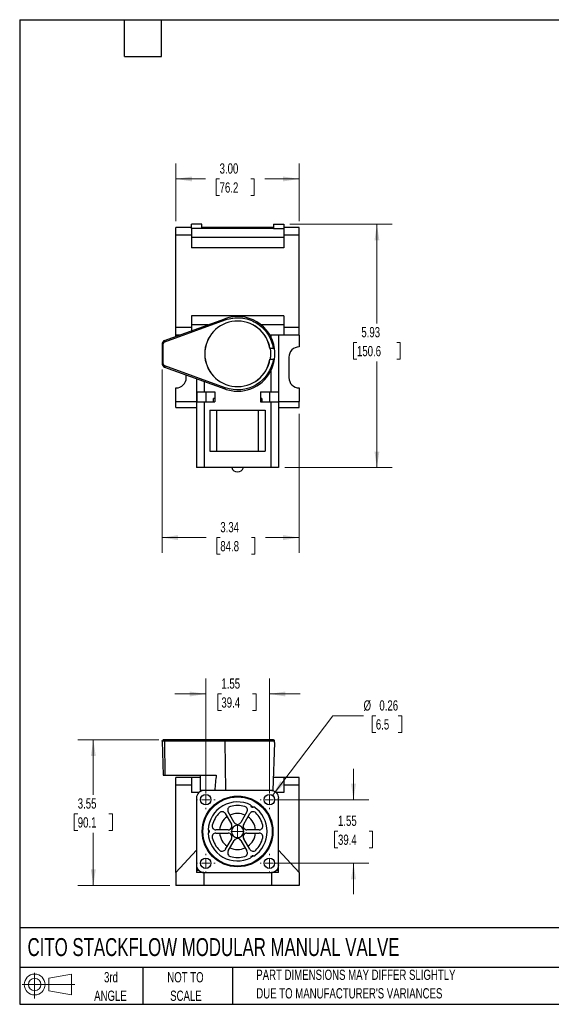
# Model space of a CAD drawing. Header units: inches. Extents: x 0.7 to 32.2, y 0.7 to 24.8.
# Tile 1 of 2: x 0.7 to 13.7, y 0.7 to 24.8. Entities that reach past the tile are written whole.
import ezdxf

# ---------------------------------------------------------------- set-up
doc = ezdxf.new("R2010")
doc.units = ezdxf.units.IN
doc.header["$LTSCALE"] = 3
doc.header["$MEASUREMENT"] = 0
doc.layers.add('TEXT', color=140, linetype='Continuous', lineweight=25)
doc.styles.add('SLDTEXTSTYLE0', font='TXT', dxfattribs={"width": 0.7})
doc.dimstyles.new('SLDDIMSTYLE0', dxfattribs={"dimtxt": 0.254883, "dimasz": 0.39, "dimexe": 0, "dimexo": 0.0625, "dimgap": 0.063721, "dimtad": 0, "dimtih": 1, "dimtoh": 1, "dimrnd": 1e-09, "dimzin": 4, "dimdsep": 46, "dimtxsty": 'SLDTEXTSTYLE0', "dimsah": 1, "dimcen": 0.09, "dimadec": 0, "dimazin": 1, "dimtfac": 1, "dimtofl": 0, "dimtmove": 0, "dimatfit": 3, "dimfxl": 0, "dimfrac": 2, "dimtolj": 1, "dimtzin": 12, "dimarcsym": 0})
doc.dimstyles.new('SLDDIMSTYLE1', dxfattribs={"dimtxt": 0.254883, "dimasz": 0.39, "dimexe": 0, "dimexo": 0.0625, "dimgap": 0.063721, "dimtad": 0, "dimtih": 1, "dimtoh": 1, "dimrnd": 1e-09, "dimzin": 12, "dimdsep": 46, "dimtxsty": 'SLDTEXTSTYLE0', "dimsah": 1, "dimcen": 0.09, "dimadec": 0, "dimazin": 3, "dimtfac": 1, "dimtofl": 0, "dimtmove": 0, "dimatfit": 3, "dimfxl": 0, "dimfrac": 2, "dimtolj": 1, "dimtzin": 12, "dimarcsym": 0})
doc.dimstyles.new('SLDDIMSTYLE2', dxfattribs={"dimtxt": 0.254883, "dimasz": 0.39, "dimexe": 0, "dimexo": 0.0625, "dimgap": 0.063721, "dimtad": 0, "dimtih": 1, "dimtoh": 1, "dimrnd": 1e-09, "dimzin": 12, "dimdsep": 46, "dimtxsty": 'SLDTEXTSTYLE0', "dimsah": 1, "dimcen": 0.09, "dimadec": 0, "dimazin": 3, "dimtfac": 1, "dimtmove": 0, "dimatfit": 0, "dimfxl": 0, "dimfrac": 2, "dimtolj": 1, "dimtzin": 12, "dimarcsym": 0})
doc.dimstyles.new('SLDDIMSTYLE4', dxfattribs={"dimtxt": 0.254883, "dimasz": 0.39, "dimexe": 0, "dimexo": 0.0625, "dimgap": 0.063721, "dimtad": 0, "dimtih": 1, "dimtoh": 1, "dimrnd": 1e-09, "dimdsep": 46, "dimtxsty": 'SLDTEXTSTYLE0', "dimsah": 1, "dimcen": 0, "dimadec": 0, "dimazin": 2, "dimtfac": 1, "dimtofl": 0, "dimtmove": 0, "dimatfit": 3, "dimfxl": 0, "dimfrac": 2, "dimtolj": 1, "dimtzin": 12, "dimarcsym": 0})

# ---------------------------------------------------------------- blocks, each defined once
blk = doc.blocks.new('Block11')
at = {"color": 7, "linetype": 'Continuous', "lineweight": 18}
for p, q in [((0.306, 0.627), (0.306, 0)), ((0.647, 0.492), (1.202, 0.594)), ((0.647, 0.189), (0.647, 0.492)), ((1.202, 0.594), (1.202, 0.086)), ((0, 0.34), (1.284, 0.34)), ((0.647, 0.189), (1.202, 0.086))]:
    blk.add_line(p, q, dxfattribs=at)
for radius in [0.254, 0.152]:
    blk.add_circle((0.306, 0.34), radius, dxfattribs=at)
blk = doc.blocks.new('Block12')
at = {"color": 7, "linetype": 'Continuous'}
blk.add_blockref('Block11', (0, 0), dxfattribs=at)
blk = doc.blocks.new('_D')
at = {"color": 7, "linetype": 'Continuous', "lineweight": 0}
for p, q in [((4.554, 19.835), (4.554, 21.243)), ((7.554, 19.835), (7.554, 21.243)), ((4.554, 20.868), (5.272, 20.868)), ((5.617, 20.868), (5.531, 20.868)), ((5.531, 20.868), (5.531, 20.463)), ((6.374, 20.868), (6.46, 20.868)), ((6.46, 20.868), (6.46, 20.463)), ((7.554, 20.868), (6.72, 20.868)), ((5.531, 20.463), (5.617, 20.463)), ((6.46, 20.463), (6.374, 20.463))]:
    blk.add_line(p, q, dxfattribs=at)
at = {"color": 7, "linetype": 'Continuous', "lineweight": 18}
for points in [[(4.554, 20.868), (4.944, 20.808), (4.944, 20.928)], [(7.554, 20.868), (7.164, 20.928), (7.164, 20.808)]]:
    blk.add_solid(points, dxfattribs=at)
at = {"color": 7, "linetype": 'Continuous', "lineweight": 18, "char_height": 0.25, "attachment_point": 1, "style": 'SLDTEXTSTYLE0'}
for s, insert in [('3.00', (5.617, 21.248)), ('76.2', (5.617, 20.785))]:
    blk.add_mtext(s, dxfattribs=dict(at, insert=insert))
blk = doc.blocks.new('_D_1')
at = {"color": 7, "linetype": 'Continuous', "lineweight": 0}
for p, q in [((7.328, 19.762), (9.822, 19.762)), ((9.447, 19.762), (9.447, 17.342)), ((8.962, 16.88), (8.877, 16.88)), ((8.877, 16.88), (8.877, 16.475)), ((9.932, 16.88), (10.017, 16.88)), ((10.017, 16.88), (10.017, 16.475)), ((8.877, 16.475), (8.962, 16.475)), ((9.447, 13.833), (9.447, 16.418)), ((10.017, 16.475), (9.932, 16.475)), ((7.204, 13.833), (9.822, 13.833))]:
    blk.add_line(p, q, dxfattribs=at)
at = {"color": 7, "linetype": 'Continuous', "lineweight": 18}
for points in [[(9.447, 19.762), (9.387, 19.372), (9.507, 19.372)], [(9.447, 13.833), (9.507, 14.223), (9.387, 14.223)]]:
    blk.add_solid(points, dxfattribs=at)
at = {"color": 7, "linetype": 'Continuous', "lineweight": 18, "char_height": 0.25, "attachment_point": 1, "style": 'SLDTEXTSTYLE0'}
for s, insert in [('5.93', (9.068, 17.259)), ('150.6', (8.962, 16.797))]:
    blk.add_mtext(s, dxfattribs=dict(at, insert=insert))
blk = doc.blocks.new('_D_2')
at = {"color": 7, "linetype": 'Continuous', "lineweight": 0}
for p, q in [((4.216, 16.22), (4.216, 11.751)), ((7.554, 15.146), (7.554, 11.751)), ((4.216, 12.126), (5.289, 12.126)), ((5.634, 12.126), (5.549, 12.126)), ((5.549, 12.126), (5.549, 11.721)), ((6.392, 12.126), (6.477, 12.126)), ((6.477, 12.126), (6.477, 11.721)), ((7.554, 12.126), (6.737, 12.126)), ((5.549, 11.721), (5.634, 11.721)), ((6.477, 11.721), (6.392, 11.721))]:
    blk.add_line(p, q, dxfattribs=at)
at = {"color": 7, "linetype": 'Continuous', "lineweight": 18}
for points in [[(4.216, 12.126), (4.606, 12.066), (4.606, 12.186)], [(7.554, 12.126), (7.164, 12.186), (7.164, 12.066)]]:
    blk.add_solid(points, dxfattribs=at)
at = {"color": 7, "linetype": 'Continuous', "lineweight": 18, "char_height": 0.25, "attachment_point": 1, "style": 'SLDTEXTSTYLE0'}
for s, insert in [('3.34', (5.634, 12.505)), ('84.8', (5.634, 12.043))]:
    blk.add_mtext(s, dxfattribs=dict(at, insert=insert))
blk = doc.blocks.new('_D_8')
at = {"color": 7, "linetype": 'Continuous', "lineweight": 0}
for p, q in [((4.137, 7.194), (2.167, 7.194)), ((2.542, 7.194), (2.542, 5.854)), ((2.163, 5.392), (2.078, 5.392)), ((2.078, 5.392), (2.078, 4.987)), ((2.921, 5.392), (3.006, 5.392)), ((3.006, 5.392), (3.006, 4.987)), ((2.078, 4.987), (2.163, 4.987)), ((2.542, 3.647), (2.542, 4.93)), ((3.006, 4.987), (2.921, 4.987)), ((4.404, 3.647), (2.167, 3.647))]:
    blk.add_line(p, q, dxfattribs=at)
at = {"color": 7, "linetype": 'Continuous', "lineweight": 18}
for points in [[(2.542, 7.194), (2.482, 6.804), (2.602, 6.804)], [(2.542, 3.647), (2.602, 4.037), (2.482, 4.037)]]:
    blk.add_solid(points, dxfattribs=at)
at = {"color": 7, "linetype": 'Continuous', "lineweight": 18, "char_height": 0.25, "attachment_point": 1, "style": 'SLDTEXTSTYLE0'}
for s, insert in [('3.55', (2.163, 5.771)), ('90.1', (2.163, 5.309))]:
    blk.add_mtext(s, dxfattribs=dict(at, insert=insert))
blk = doc.blocks.new('_D_9')
at = {"color": 7, "linetype": 'Continuous', "lineweight": 0}
for p, q in [((5.279, 5.888), (5.279, 8.689)), ((6.829, 5.888), (6.829, 8.689)), ((5.279, 8.314), (4.529, 8.314)), ((5.66, 8.314), (5.574, 8.314)), ((5.574, 8.314), (5.574, 7.909)), ((6.417, 8.314), (6.503, 8.314)), ((6.503, 8.314), (6.503, 7.909)), ((6.829, 8.314), (7.579, 8.314)), ((5.574, 7.909), (5.66, 7.909)), ((6.503, 7.909), (6.417, 7.909))]:
    blk.add_line(p, q, dxfattribs=at)
at = {"color": 7, "linetype": 'Continuous', "lineweight": 18}
for points in [[(5.279, 8.314), (4.889, 8.374), (4.889, 8.254)], [(6.829, 8.314), (7.219, 8.254), (7.219, 8.374)]]:
    blk.add_solid(points, dxfattribs=at)
at = {"color": 7, "linetype": 'Continuous', "lineweight": 18, "char_height": 0.25, "attachment_point": 1, "style": 'SLDTEXTSTYLE0'}
for s, insert in [('1.55', (5.66, 8.693)), ('39.4', (5.66, 8.231))]:
    blk.add_mtext(s, dxfattribs=dict(at, insert=insert))
blk = doc.blocks.new('_D_10')
at = {"color": 7, "linetype": 'Continuous', "lineweight": 0}
for p, q in [((8.877, 5.738), (8.877, 6.488)), ((6.979, 5.738), (9.252, 5.738)), ((8.499, 4.969), (8.413, 4.969)), ((8.413, 4.969), (8.413, 4.564)), ((9.256, 4.969), (9.342, 4.969)), ((9.342, 4.969), (9.342, 4.564)), ((8.413, 4.564), (8.499, 4.564)), ((9.342, 4.564), (9.256, 4.564)), ((6.979, 4.188), (9.252, 4.188)), ((8.877, 4.188), (8.877, 3.438))]:
    blk.add_line(p, q, dxfattribs=at)
at = {"color": 7, "linetype": 'Continuous', "lineweight": 18}
for points in [[(8.877, 5.738), (8.937, 6.128), (8.817, 6.128)], [(8.877, 4.188), (8.817, 3.798), (8.937, 3.798)]]:
    blk.add_solid(points, dxfattribs=at)
at = {"color": 7, "linetype": 'Continuous', "lineweight": 18, "char_height": 0.25, "attachment_point": 1, "style": 'SLDTEXTSTYLE0'}
for s, insert in [('1.55', (8.499, 5.349)), ('39.4', (8.499, 4.887))]:
    blk.add_mtext(s, dxfattribs=dict(at, insert=insert))
blk = doc.blocks.new('_D_11')
at = {"color": 7, "linetype": 'Continuous', "lineweight": 0}
for p, q in [((6.907, 5.841), (8.372, 7.781)), ((8.372, 7.781), (9.122, 7.781)), ((9.421, 7.781), (9.335, 7.781)), ((9.335, 7.781), (9.335, 7.376)), ((9.966, 7.781), (10.052, 7.781)), ((10.052, 7.781), (10.052, 7.376)), ((9.335, 7.376), (9.421, 7.376)), ((10.052, 7.376), (9.966, 7.376))]:
    blk.add_line(p, q, dxfattribs=at)
at = {"color": 7, "linetype": 'Continuous', "lineweight": 18}
blk.add_solid([(6.907, 5.841), (7.19, 6.116), (7.094, 6.188)], dxfattribs=at)
at = {"color": 7, "linetype": 'Continuous', "lineweight": 18, "char_height": 0.25, "attachment_point": 1, "style": 'SLDTEXTSTYLE0'}
for s, insert in [('%%c', (9.122, 8.16)), ('0.26', (9.507, 8.16)), ('6.5', (9.421, 7.698))]:
    blk.add_mtext(s, dxfattribs=dict(at, insert=insert))
blk = doc.blocks.new('SW_CENTERMARKSYMBOL_5')
at = {"color": 0, "linetype": 'Continuous', "lineweight": 18}
for p, q in [((-0.1, 0), (-0.162, 0)), ((0, 0), (-0.1, 0)), ((0, 0.1), (0, 0.162)), ((0, 0), (0, 0.1)), ((0, 0), (0, -0.1)), ((0, 0), (0.1, 0)), ((0.1, 0), (0.162, 0)), ((0, -0.1), (0, -0.162))]:
    blk.add_line(p, q, dxfattribs=at)
blk = doc.blocks.new('SW_CENTERMARKSYMBOL_6')
at = {"color": 0, "linetype": 'Continuous', "lineweight": 18}
for p, q in [((-0.2, 0), (-0.2285, 0)), ((0, 0), (-0.1, 0)), ((0, 0.2), (0, 0.2285)), ((0, 0), (0, 0.1)), ((0, 0), (0, -0.1)), ((0, 0), (0.1, 0)), ((0.2, 0), (0.2285, 0)), ((0, -0.2), (0, -0.2285))]:
    blk.add_line(p, q, dxfattribs=at)
blk = doc.blocks.new('SW_CENTERMARKSYMBOL_7')
at = {"color": 0, "linetype": 'Continuous', "lineweight": 18}
for p, q in [((-0.2, 0), (-0.2285, 0)), ((0, 0), (-0.1, 0)), ((0, 0.2), (0, 0.2285)), ((0, 0), (0, 0.1)), ((0, 0), (0, -0.1)), ((0, 0), (0.1, 0)), ((0.2, 0), (0.2285, 0)), ((0, -0.2), (0, -0.2285))]:
    blk.add_line(p, q, dxfattribs=at)
blk = doc.blocks.new('SW_CENTERMARKSYMBOL_8')
at = {"color": 0, "linetype": 'Continuous', "lineweight": 18}
for p, q in [((-0.2, 0), (-0.2285, 0)), ((0, 0), (-0.1, 0)), ((0, 0.2), (0, 0.2285)), ((0, 0), (0, 0.1)), ((0, 0), (0, -0.1)), ((0, 0), (0.1, 0)), ((0.2, 0), (0.2285, 0)), ((0, -0.2), (0, -0.2285))]:
    blk.add_line(p, q, dxfattribs=at)
blk = doc.blocks.new('SW_CENTERMARKSYMBOL_9')
at = {"color": 0, "linetype": 'Continuous', "lineweight": 18}
for p, q in [((-0.2, 0), (-0.2285, 0)), ((0, 0), (-0.1, 0)), ((0, 0.2), (0, 0.2285)), ((0, 0), (0, 0.1)), ((0, 0), (0, -0.1)), ((0, 0), (0.1, 0)), ((0.2, 0), (0.2285, 0)), ((0, -0.2), (0, -0.2285))]:
    blk.add_line(p, q, dxfattribs=at)

msp = doc.modelspace()

# ---------------------------------------------------------------- linework, layer by layer
for p, q in [((4.931, 19.687), (4.554, 19.687)), ((4.554, 19.685), (4.554, 19.687)), ((4.554, 19.498), (4.554, 19.685)), ((4.931, 19.685), (4.554, 19.685)), ((5.183, 19.764), (4.931, 19.764)), ((4.931, 19.762), (4.931, 19.764)), ((5.183, 19.762), (4.931, 19.762)), ((4.931, 19.662), (4.931, 19.762)), ((5.183, 19.762), (5.183, 19.764)), ((5.183, 19.662), (5.183, 19.762)), ((6.926, 19.687), (5.183, 19.687)), ((6.926, 19.685), (5.183, 19.685)), ((6.926, 19.764), (7.178, 19.764)), ((6.926, 19.764), (6.926, 19.762)), ((6.926, 19.762), (6.926, 19.662)), ((6.926, 19.762), (7.178, 19.762)), ((7.178, 19.764), (7.178, 19.762)), ((7.178, 19.762), (7.178, 19.662)), ((7.554, 19.687), (7.178, 19.687)), ((7.554, 19.685), (7.178, 19.685)), ((7.554, 19.685), (7.554, 19.687)), ((7.554, 19.498), (7.554, 19.685)), ((4.929, 19.498), (4.554, 19.498)), ((4.554, 17.249), (4.554, 19.498)), ((4.931, 19.657), (4.929, 19.657)), ((4.929, 19.657), (4.929, 19.498)), ((4.929, 19.498), (4.929, 19.186)), ((5.183, 19.662), (4.931, 19.662)), ((4.931, 19.657), (4.931, 19.662)), ((5.183, 19.657), (4.931, 19.657)), ((5.183, 19.657), (5.183, 19.662)), ((6.926, 19.657), (5.183, 19.657)), ((6.926, 19.662), (7.178, 19.662)), ((6.926, 19.662), (6.926, 19.657)), ((6.926, 19.657), (7.178, 19.657)), ((7.178, 19.662), (7.178, 19.657)), ((7.179, 19.657), (7.178, 19.657)), ((7.179, 19.657), (7.179, 19.498)), ((7.554, 19.498), (7.179, 19.498)), ((7.179, 19.498), (7.179, 19.186)), ((7.554, 17.249), (7.554, 19.498)), ((7.179, 19.437), (4.929, 19.437)), ((7.179, 19.186), (4.929, 19.186)), ((7.179, 17.533), (4.929, 17.533)), ((4.929, 17.533), (4.929, 17.249)), ((7.179, 17.533), (7.179, 17.249)), ((4.277, 16.927), (5.743, 17.46)), ((4.287, 16.898), (5.753, 17.432)), ((5.339, 17.313), (4.929, 17.313)), ((7.179, 17.313), (6.626, 17.313)), ((4.929, 17.249), (4.554, 17.249)), ((4.554, 17.062), (4.554, 17.249)), ((4.649, 17.062), (4.554, 17.062)), ((4.554, 17.028), (4.554, 17.062)), ((4.929, 17.249), (4.929, 17.164)), ((6.867, 17.062), (6.841, 17.062)), ((6.991, 17.062), (6.867, 17.062)), ((6.867, 17.062), (6.867, 17.015)), ((7.179, 17.062), (6.991, 17.062)), ((7.054, 17.062), (7.054, 13.833)), ((7.554, 17.249), (7.179, 17.249)), ((7.179, 17.249), (7.179, 17.062)), ((7.554, 17.062), (7.179, 17.062)), ((7.554, 17.062), (7.554, 17.249)), ((7.554, 17.062), (7.554, 16.775)), ((4.216, 16.84), (4.216, 16.37)), ((4.246, 16.37), (4.246, 16.84)), ((6.925, 16.733), (6.841, 16.733)), ((6.844, 16.733), (6.854, 16.733)), ((6.841, 16.477), (6.925, 16.477)), ((6.854, 16.477), (6.844, 16.477)), ((7.304, 16.525), (7.304, 16.025)), ((4.277, 16.284), (5.743, 15.75)), ((5.753, 15.779), (4.287, 16.312)), ((4.804, 16.025), (4.804, 16.092)), ((6.867, 16.196), (6.867, 15.675)), ((5.054, 16.001), (5.054, 13.833)), ((5.242, 15.933), (5.242, 15.675)), ((4.554, 15.444), (4.554, 15.775)), ((5.06, 15.675), (5.06, 15.435)), ((5.06, 15.675), (5.242, 15.675)), ((5.242, 15.675), (5.498, 15.675)), ((5.279, 15.675), (5.279, 15.435)), ((5.498, 15.675), (5.498, 15.435)), ((6.61, 15.675), (6.61, 15.435)), ((6.61, 15.675), (6.867, 15.675)), ((6.829, 15.675), (6.829, 15.435)), ((6.867, 15.675), (7.048, 15.675)), ((7.048, 15.675), (7.048, 15.435)), ((7.554, 15.775), (7.554, 15.444)), ((4.554, 15.296), (4.554, 15.444)), ((4.554, 15.444), (5.054, 15.444)), ((5.06, 15.435), (5.242, 15.435)), ((5.242, 15.435), (5.242, 13.833)), ((5.242, 15.435), (5.498, 15.435)), ((5.467, 15.435), (5.467, 15.515)), ((5.498, 15.515), (5.467, 15.515)), ((6.641, 15.515), (6.61, 15.515)), ((6.61, 15.435), (6.867, 15.435)), ((6.641, 15.515), (6.641, 15.435)), ((6.867, 15.435), (6.867, 13.833)), ((6.867, 15.435), (7.048, 15.435)), ((7.054, 15.444), (7.554, 15.444)), ((7.554, 15.296), (7.554, 15.444)), ((4.554, 15.296), (5.054, 15.296)), ((5.379, 15.231), (5.379, 14.233)), ((5.379, 15.231), (6.729, 15.231)), ((5.552, 14.233), (5.552, 15.231)), ((6.556, 15.231), (6.556, 14.233)), ((6.729, 15.231), (6.729, 14.233)), ((7.054, 15.296), (7.554, 15.296)), ((5.379, 14.233), (6.729, 14.233)), ((5.242, 13.833), (5.054, 13.833)), ((6.867, 13.833), (5.242, 13.833)), ((7.054, 13.833), (6.867, 13.833)), ((4.216, 7.163), (4.245, 6.337)), ((4.277, 7.163), (4.216, 7.163)), ((5.743, 7.163), (4.277, 7.163)), ((4.277, 7.163), (4.287, 6.337)), ((5.753, 7.194), (4.287, 7.194)), ((6.955, 7.163), (5.743, 7.163)), ((5.743, 7.163), (5.757, 5.963)), ((6.922, 5.962), (6.963, 7.134)), ((6.954, 7.134), (6.955, 7.163)), ((6.963, 7.134), (6.954, 7.134)), ((4.245, 6.337), (4.287, 6.337)), ((4.287, 6.337), (5.535, 6.337)), ((4.929, 6.279), (4.554, 6.279)), ((4.554, 6.092), (4.554, 6.279)), ((4.929, 6.279), (4.929, 6.092)), ((5.143, 6.279), (4.929, 6.279)), ((5.143, 6.337), (5.143, 5.962)), ((7.179, 6.279), (6.933, 6.279)), ((7.554, 6.279), (7.179, 6.279)), ((7.179, 6.279), (7.179, 6.092)), ((7.554, 6.092), (7.554, 6.279)), ((4.929, 6.092), (4.554, 6.092)), ((4.554, 3.963), (4.554, 6.092)), ((4.929, 6.092), (4.929, 5.916)), ((7.554, 6.092), (7.179, 6.092)), ((7.179, 6.092), (7.179, 5.916)), ((7.554, 3.963), (7.554, 6.092)), ((5.117, 5.916), (4.929, 5.916)), ((5.054, 5.776), (5.054, 4.151)), ((5.222, 5.962), (5.143, 5.962)), ((6.867, 5.963), (5.242, 5.963)), ((6.886, 5.962), (6.922, 5.962)), ((7.179, 5.916), (6.991, 5.916)), ((7.054, 4.151), (7.054, 5.776)), ((5.495, 5.61), (5.467, 5.594)), ((5.498, 5.621), (5.498, 5.613)), ((6.427, 5.554), (6.379, 5.582)), ((6.387, 5.569), (6.412, 5.555)), ((6.61, 5.613), (6.61, 5.621)), ((6.641, 5.594), (6.613, 5.61)), ((5.756, 5.399), (5.905, 5.141)), ((5.975, 5.181), (5.826, 5.439)), ((6.283, 5.439), (6.134, 5.181)), ((6.203, 5.141), (6.352, 5.399)), ((5.356, 4.991), (5.356, 4.936)), ((5.826, 5.004), (5.528, 5.004)), ((5.528, 4.923), (5.826, 4.923)), ((6.581, 5.004), (6.283, 5.004)), ((6.283, 4.923), (6.581, 4.923)), ((5.905, 4.785), (5.756, 4.528)), ((5.826, 4.487), (5.975, 4.745)), ((6.134, 4.745), (6.283, 4.487)), ((6.352, 4.528), (6.203, 4.785)), ((4.554, 3.963), (5.054, 4.507)), ((5.467, 4.333), (5.495, 4.316)), ((6.379, 4.345), (6.427, 4.372)), ((6.613, 4.316), (6.641, 4.333)), ((7.054, 4.507), (7.554, 3.963)), ((5.054, 4.151), (5.054, 3.963)), ((5.498, 4.314), (5.498, 4.305)), ((6.61, 4.305), (6.61, 4.314)), ((7.054, 3.963), (7.054, 4.151)), ((4.554, 3.963), (4.554, 3.647)), ((5.117, 4.011), (5.054, 4.011)), ((5.229, 3.963), (5.054, 3.963)), ((5.229, 3.963), (5.229, 3.647)), ((5.242, 3.963), (6.867, 3.963)), ((6.879, 3.963), (6.879, 3.647)), ((7.054, 3.963), (6.879, 3.963)), ((7.054, 4.011), (6.991, 4.011)), ((7.554, 3.963), (7.554, 3.647)), ((5.229, 3.647), (4.554, 3.647)), ((6.879, 3.647), (5.229, 3.647)), ((7.554, 3.647), (6.879, 3.647))]:
    msp.add_line(p, q)
for centre, radius in [((5.279, 5.738), 0.128), ((6.054, 4.963), 0.862), ((6.054, 4.963), 0.855), ((6.054, 4.963), 0.843), ((6.829, 5.738), 0.128), ((5.279, 4.188), 0.128), ((6.829, 4.188), 0.128)]:
    msp.add_circle(centre, radius)
for centre, radius, start, end in [((6.054, 16.605), 0.8, 9.2069, 350.7931), ((6.054, 16.605), 0.798, 9.236, 350.764), ((6.054, 16.605), 0.91, 8.0864, 110.0118), ((4.308, 16.84), 0.0919, 110.0214, 180.0231), ((6.054, 16.605), 0.909, 351.9042, 8.0958), ((7.554, 16.525), 0.25, 90, 180), ((4.308, 16.37), 0.0919, 180.0231, 250.0225), ((6.054, 16.605), 0.91, 270, 351.9108), ((4.554, 16.025), 0.25, 270, 0), ((7.554, 16.025), 0.25, 180, 270), ((6.054, 16.605), 0.91, 249.9703, 270), ((6.054, 13.877), 0.15, 197.0576, 342.9424), ((5.242, 5.776), 0.188, 90, 180), ((6.867, 5.776), 0.188, 0, 90), ((6.054, 4.963), 0.72, 63.4259, 176.5741), ((5.905, 5.485), 0.0917, 105.9265, 210), ((6.054, 4.963), 0.634, 74.0735, 105.9265), ((6.203, 5.485), 0.0917, 330, 74.0735), ((6.422, 5.6), 0.0463, 171.6751, 221.8119), ((6.054, 4.963), 0.705, 57.1376, 62.8289), ((6.422, 5.6), 0.0463, 258.1881, 308.3249), ((6.054, 4.963), 0.72, 303.4259, 56.5741), ((6.054, 4.963), 0.634, 134.0735, 165.9265), ((5.677, 5.353), 0.0917, 30, 134.0735), ((6.054, 4.963), 0.44, 125.2513, 174.7487), ((6.054, 4.963), 0.44, 65.2513, 114.7487), ((6.054, 4.963), 0.44, 5.2513, 54.7487), ((6.432, 5.353), 0.0917, 45.9265, 150), ((6.054, 4.963), 0.634, 14.0735, 45.9265), ((5.528, 5.095), 0.0917, 165.9265, 270), ((5.826, 5.095), 0.0917, 270, 30), ((6.054, 4.963), 0.15, 90, 270), ((6.054, 5.227), 0.0917, 210, 330), ((6.054, 4.963), 0.15, 270, 90), ((6.283, 5.095), 0.0917, 150, 270), ((6.581, 5.095), 0.0917, 270, 14.0735), ((5.319, 4.963), 0.0463, 18.1881, 68.3249), ((5.319, 4.963), 0.0463, 291.6751, 341.8119), ((6.054, 4.963), 0.72, 183.4259, 296.5741), ((6.054, 4.963), 0.708, 177.0399, 182.9601), ((6.054, 4.963), 0.706, 177.1395, 182.828), ((6.054, 4.963), 0.692, 178.8033, 181.1967), ((5.528, 4.831), 0.0917, 90, 194.0735), ((6.054, 4.963), 0.634, 194.0735, 225.9265), ((6.054, 4.963), 0.44, 185.2513, 234.7487), ((5.826, 4.831), 0.0917, 330, 90), ((6.283, 4.831), 0.0917, 90, 210), ((6.054, 4.963), 0.44, 305.2513, 354.7487), ((6.054, 4.963), 0.634, 314.0735, 345.9265), ((6.581, 4.831), 0.0917, 345.9265, 90), ((6.054, 4.963), 0.44, 245.2513, 294.7487), ((6.054, 4.699), 0.0917, 30, 150), ((5.677, 4.573), 0.0917, 225.9265, 330), ((5.905, 4.441), 0.0917, 150, 254.0735), ((6.054, 4.963), 0.634, 254.0735, 285.9265), ((6.203, 4.441), 0.0917, 285.9265, 30), ((6.432, 4.573), 0.0917, 210, 314.0735), ((6.054, 4.963), 0.706, 297.1412, 302.8279), ((6.422, 4.327), 0.0463, 138.1881, 188.3249), ((6.054, 4.963), 0.692, 298.8033, 301.1967), ((6.422, 4.327), 0.0463, 51.6751, 101.8119), ((5.242, 4.151), 0.188, 180, 270), ((6.867, 4.151), 0.188, 270, 0)]:
    msp.add_arc(centre, radius, start, end)
msp.add_ellipse((6.054, -18.893), major_axis=(-0.312, 26.088), ratio=0.03281, start_param=0.256638, end_param=0.308159)
for points, knots in [([(5.753, 17.432), (5.75, 17.44), (5.748, 17.447), (5.744, 17.458), (5.743, 17.46), (5.743, 17.46)], [0, 0, 0, 0, 0.5, 0.5, 1, 1, 1, 1]), ([(5.753, 17.432), (5.814, 17.454), (5.878, 17.47), (6.007, 17.486), (6.072, 17.487), (6.202, 17.475), (6.266, 17.462), (6.389, 17.421), (6.449, 17.394), (6.561, 17.328), (6.613, 17.288), (6.707, 17.199), (6.749, 17.149), (6.822, 17.04), (6.852, 16.982), (6.899, 16.861), (6.915, 16.798), (6.925, 16.733)], [0, 0, 0, 0, 0.125, 0.125, 0.25, 0.25, 0.375, 0.375, 0.5, 0.5, 0.625, 0.625, 0.75, 0.75, 0.875, 0.875, 1, 1, 1, 1]), ([(4.216, 16.84), (4.216, 16.84), (4.219, 16.84), (4.23, 16.84), (4.238, 16.84), (4.246, 16.84)], [0, 0, 0, 0, 0.5, 0.5, 1, 1, 1, 1]), ([(4.246, 16.84), (4.246, 16.853), (4.25, 16.865), (4.265, 16.886), (4.275, 16.894), (4.287, 16.898)], [0, 0, 0, 0, 0.5, 0.5, 1, 1, 1, 1]), ([(4.277, 16.927), (4.277, 16.927), (4.278, 16.924), (4.282, 16.913), (4.284, 16.906), (4.287, 16.898)], [0, 0, 0, 0, 0.5, 0.5, 1, 1, 1, 1]), ([(6.854, 16.477), (6.855, 16.483), (6.857, 16.495), (6.859, 16.514), (6.861, 16.532), (6.862, 16.55), (6.863, 16.569), (6.864, 16.587), (6.864, 16.61), (6.864, 16.637), (6.862, 16.669), (6.859, 16.701), (6.856, 16.723), (6.854, 16.733)], [0, 0, 0, 0, 0.0715118, 0.1429351, 0.2143066, 0.2856632, 0.3570416, 0.4284786, 0.5000109, 0.6250911, 0.7499845, 0.8748884, 1, 1, 1, 1]), ([(6.92, 16.733), (6.915, 16.733), (6.902, 16.733), (6.878, 16.733), (6.861, 16.733), (6.854, 16.733)], [0, 0, 0, 0, 0.311325, 0.717827, 1, 1, 1, 1]), ([(6.925, 16.733), (6.929, 16.733), (6.933, 16.733), (6.94, 16.733), (6.944, 16.733), (6.952, 16.733), (6.955, 16.733), (6.955, 16.733)], [0, 0, 0, 0, 0.25, 0.25, 0.5, 0.5, 1, 1, 1, 1]), ([(4.216, 16.37), (4.216, 16.37), (4.219, 16.37), (4.23, 16.37), (4.238, 16.37), (4.246, 16.37)], [0, 0, 0, 0, 0.5, 0.5, 1, 1, 1, 1]), ([(4.287, 16.312), (4.275, 16.316), (4.265, 16.324), (4.25, 16.345), (4.246, 16.358), (4.246, 16.37)], [0, 0, 0, 0, 0.5, 0.5, 1, 1, 1, 1]), ([(6.925, 16.477), (6.886, 16.215), (6.732, 15.985), (6.278, 15.714), (6.001, 15.688), (5.753, 15.779)], [0, 0, 0, 0, 0.5, 0.5, 1, 1, 1, 1]), ([(6.854, 16.477), (6.864, 16.477), (6.885, 16.477), (6.908, 16.477), (6.918, 16.477), (6.92, 16.477)], [0, 0, 0, 0, 0.409503, 0.819106, 1, 1, 1, 1]), ([(6.955, 16.477), (6.955, 16.477), (6.955, 16.477), (6.952, 16.477), (6.949, 16.477), (6.941, 16.477), (6.933, 16.477), (6.925, 16.477)], [0, 0, 0, 0, 0.25, 0.25, 0.5, 0.5, 1, 1, 1, 1]), ([(4.287, 16.312), (4.284, 16.304), (4.282, 16.297), (4.278, 16.287), (4.277, 16.284), (4.277, 16.284)], [0, 0, 0, 0, 0.5, 0.5, 1, 1, 1, 1]), ([(5.753, 15.779), (5.75, 15.771), (5.747, 15.764), (5.743, 15.753), (5.742, 15.75), (5.743, 15.75)], [0, 0, 0, 0, 0.5, 0.5, 1, 1, 1, 1]), ([(4.216, 7.163), (4.216, 7.171), (4.219, 7.179), (4.23, 7.191), (4.238, 7.194), (4.246, 7.194)], [0, 0, 0, 0, 0.5, 0.5, 1, 1, 1, 1]), ([(4.287, 7.194), (4.275, 7.194), (4.265, 7.194), (4.25, 7.194), (4.246, 7.194), (4.246, 7.194)], [0, 0, 0, 0, 0.5, 0.5, 1, 1, 1, 1]), ([(4.287, 7.194), (4.284, 7.194), (4.282, 7.191), (4.278, 7.179), (4.277, 7.171), (4.277, 7.163)], [0, 0, 0, 0, 0.5, 0.5, 1, 1, 1, 1]), ([(5.753, 7.194), (5.75, 7.194), (5.747, 7.191), (5.743, 7.179), (5.742, 7.171), (5.743, 7.163)], [0, 0, 0, 0, 0.5, 0.5, 1, 1, 1, 1]), ([(6.925, 7.194), (6.886, 7.194), (6.732, 7.194), (6.278, 7.194), (6.001, 7.194), (5.753, 7.194)], [0, 0, 0, 0, 0.5, 0.5, 1, 1, 1, 1]), ([(6.854, 7.194), (6.855, 7.194), (6.857, 7.194), (6.859, 7.194), (6.861, 7.194), (6.862, 7.194), (6.863, 7.194), (6.864, 7.194), (6.864, 7.194), (6.864, 7.194)], [0, 0, 0, 0, 0.14302, 0.285864, 0.428604, 0.571314, 0.714068, 0.856939, 1, 1, 1, 1]), ([(6.955, 7.163), (6.955, 7.167), (6.955, 7.171), (6.952, 7.179), (6.949, 7.182), (6.941, 7.191), (6.933, 7.194), (6.925, 7.194)], [0, 0, 0, 0, 0.25, 0.25, 0.5, 0.5, 1, 1, 1, 1])]:
    msp.add_open_spline(points, degree=3, knots=knots)
at = {"layer": 'TEXT'}
for p, q in [((0.75, 24.75), (32.25, 24.75)), ((0.75, 24.75), (0.75, 0.75)), ((3.3, 23.85), (3.3, 24.75)), ((4.2, 23.85), (4.2, 24.75)), ((3.3, 23.85), (4.2, 23.85)), ((32.25, 2.613), (0.75, 2.613)), ((32.25, 1.65), (0.75, 1.65)), ((3.75, 1.65), (3.75, 0.75)), ((5.931, 1.65), (5.931, 0.75)), ((0.75, 0.75), (32.25, 0.75))]:
    msp.add_line(p, q, dxfattribs=at)

# ---------------------------------------------------------------- block references
at = {"color": 7, "linetype": 'Continuous', "lineweight": 0}
for name, p in [('SW_CENTERMARKSYMBOL_7', (5.279, 5.738)), ('SW_CENTERMARKSYMBOL_6', (6.829, 5.738)), ('SW_CENTERMARKSYMBOL_5', (6.054, 4.963)), ('SW_CENTERMARKSYMBOL_8', (5.279, 4.188)), ('SW_CENTERMARKSYMBOL_9', (6.829, 4.188))]:
    msp.add_blockref(name, p, dxfattribs=at)
at = {"layer": 'TEXT'}
msp.add_blockref('Block12', (0.808, 0.892), dxfattribs=at)

# ---------------------------------------------------------------- texts
at = {"layer": 'TEXT', "style": 'SLDTEXTSTYLE0'}
for s, insert, char_height, attachment_point in [('CITO STACKFLOW MODULAR MANUAL VALVE', (0.941, 2.364), 0.4375, 1), ('3rd', (2.972, 1.535), 0.25, 2), ('NOT TO', (4.785, 1.535), 0.25, 2), ('PART DIMENSIONS MAY DIFFER SLIGHTLY', (6.51, 1.595), 0.25, 1), ('ANGLE', (2.96, 1.084), 0.25, 2), ('SCALE', (4.797, 1.084), 0.25, 2), ("DUE TO MANUFACTURER'S VARIANCES", (6.51, 1.143), 0.25, 1)]:
    msp.add_mtext(s, dxfattribs=dict(at, insert=insert, char_height=char_height, attachment_point=attachment_point))

# ---------------------------------------------------------------- dimensions: what is measured, and where the dimension line sits
at = {"color": 7, "linetype": 'Continuous', "lineweight": 18}
for base, p1, p2, dimstyle, picture, middle in [((4.554, 20.868), (7.554, 19.685), (4.554, 19.685), 'SLDDIMSTYLE0', '_D', (5.996, 20.868)), ((6.829, 8.314), (5.279, 5.738), (6.829, 5.738), 'SLDDIMSTYLE2', '_D_9', (6.039, 8.314))]:
    dim = msp.add_linear_dim(base=base, p1=p1, p2=p2, dimstyle=dimstyle, dxfattribs=at)
    dim.commit()
    dim.dimension.update_dxf_attribs({"geometry": picture, "text_midpoint": middle, "dimtype": 160})
for base, p1, p2, angle, dimstyle, picture, middle in [((9.447, 13.833), (7.178, 19.762), (7.054, 13.833), 90, 'SLDDIMSTYLE1', '_D_1', (9.447, 16.88)), ((4.216, 12.126), (7.554, 15.296), (4.216, 16.37), 0, 'SLDDIMSTYLE1', '_D_2', (6.013, 12.126)), ((2.542, 3.647), (4.287, 7.194), (4.554, 3.647), 90, 'SLDDIMSTYLE1', '_D_8', (2.542, 5.392)), ((8.877, 4.188), (6.829, 5.738), (6.829, 4.188), 90, 'SLDDIMSTYLE2', '_D_10', (8.877, 4.969))]:
    dim = msp.add_linear_dim(base=base, p1=p1, p2=p2, angle=angle, dimstyle=dimstyle, dxfattribs=at)
    dim.commit()
    dim.dimension.update_dxf_attribs({"geometry": picture, "text_midpoint": middle, "dimtype": 160})
dim = msp.add_diameter_dim_2p(p1=(6.752, 5.636), p2=(6.907, 5.841), dimstyle='SLDDIMSTYLE4', dxfattribs=at)
dim.commit()
dim.dimension.update_dxf_attribs({"geometry": '_D_11', "text_midpoint": (9.694, 7.781), "dimtype": 163})

doc.saveas('drawing.dxf')
